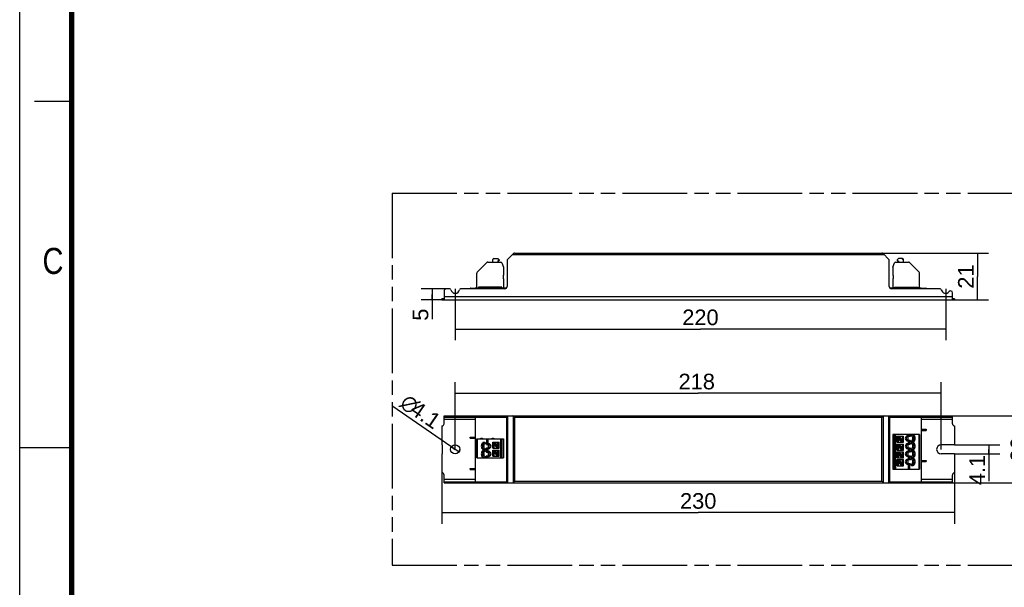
# Model space of a CAD drawing. Header units: millimetres. Extents: x 0 to 210, y 0 to 297.
# Tile 2 of 4: x 0 to 132, y 130 to 206. Entities that reach past the tile are written whole.
import ezdxf
from ezdxf.enums import TextEntityAlignment as Align

# ---------------------------------------------------------------- set-up
doc = ezdxf.new("R2010")
doc.units = ezdxf.units.MM
doc.header["$LTSCALE"] = 19.36
doc.linetypes.add('PHANTOM', pattern=[0.8, 0.45, -0.05, 0.1, -0.05, 0.1, -0.05])
doc.layers.get('0').update_dxf_attribs({"linetype": 'CONTINUOUS'})
doc.layers.add('DEFAULT_3', color=7, linetype='PHANTOM')
doc.layers.add('Z_DIM_2D', color=7, linetype='CONTINUOUS')
doc.styles.add('TEXTSTYLE_2', font='txt', dxfattribs={"width": 0.75})
doc.styles.add('TEXTSTYLE_3', font='helveticaneueltw1g-ltcn.otf')
doc.styles.add('TEXTSTYLE_4', font='gdt', dxfattribs={"width": 0.7})
doc.dimstyles.new('DIMSTYLE_1', dxfattribs={"dimtxt": 2.1, "dimasz": 3.5, "dimexe": 1.5, "dimexo": 0, "dimgap": 0.525, "dimtad": 1, "dimdec": 3, "dimlfac": 3.333333, "dimdsep": 46, "dimtxsty": 'TEXTSTYLE_3', "dimcen": 0.09, "dimclrt": 5, "dimadec": 3, "dimazin": 2, "dimtp": 0.5, "dimtm": 0.5, "dimtfac": 1, "dimtdec": 3, "dimtofl": 0, "dimtmove": 0, "dimatfit": 3, "dimfxl": 0, "dimtolj": 1, "dimarcsym": 0})
doc.dimstyles.new('DIMSTYLE_2', dxfattribs={"dimtxt": 2.1, "dimasz": 3.5, "dimexe": 1.5, "dimexo": 0, "dimgap": 0.525, "dimtad": 1, "dimdec": 3, "dimlfac": 3.333333, "dimdsep": 46, "dimtxsty": 'TEXTSTYLE_3', "dimcen": 0.09, "dimclrt": 5, "dimadec": 3, "dimazin": 2, "dimtp": 0.2, "dimtm": 0.2, "dimtfac": 1, "dimtdec": 3, "dimtofl": 0, "dimtmove": 0, "dimatfit": 3, "dimfxl": 0, "dimtolj": 1, "dimarcsym": 0})
doc.dimstyles.new('DIMSTYLE_3', dxfattribs={"dimtxt": 2.1, "dimasz": 3.5, "dimexe": 1.5, "dimexo": 0, "dimgap": 0.525, "dimtad": 1, "dimdec": 3, "dimlfac": 3.333333, "dimdsep": 46, "dimtxsty": 'TEXTSTYLE_3', "dimcen": 0.09, "dimclrt": 5, "dimadec": 3, "dimazin": 2, "dimtp": 0.1, "dimtm": 0.1, "dimtfac": 1, "dimtdec": 3, "dimtofl": 0, "dimtmove": 0, "dimatfit": 3, "dimfxl": 0, "dimtolj": 1, "dimarcsym": 0})
doc.dimstyles.new('DIMSTYLE_4', dxfattribs={"dimtxt": 2.1, "dimasz": 3.5, "dimexe": 1.5, "dimexo": 0, "dimtad": 1, "dimdec": 3, "dimlfac": 3.333333, "dimdsep": 46, "dimtxsty": 'TEXTSTYLE_3', "dimcen": 0.09, "dimclrt": 5, "dimadec": 3, "dimazin": 2, "dimtp": 0.1, "dimtm": 0.1, "dimtfac": 1, "dimtdec": 3, "dimtmove": 0, "dimatfit": 2, "dimfxl": 0, "dimtolj": 1, "dimarcsym": 0})

# ---------------------------------------------------------------- blocks, each defined once
blk = doc.blocks.new('*D1')
at = {"layer": 'Z_DIM_2D', "color": 2, "linetype": 'Continuous', "transparency": 16777216}
for p, q in [((56.8, 145.1), (56.8, 138.25)), ((125.8, 145.1), (125.8, 138.25)), ((56.8, 139.75), (91.3, 139.75)), ((125.8, 139.75), (91.3, 139.75))]:
    blk.add_line(p, q, dxfattribs=at)
at = {"layer": 'Z_DIM_2D', "color": 5, "linetype": 'Continuous', "transparency": 16777216, "style": 'TEXTSTYLE_3'}
blk.add_text('230', height=2.1, dxfattribs=at).set_placement((91.3, 140.27), align=Align.CENTER)
blk = doc.blocks.new('_NONE')
blk = doc.blocks.new('*D2')
at = {"layer": 'Z_DIM_2D', "color": 2, "linetype": 'Continuous', "transparency": 16777216}
for p, q in [((125.5, 152.75), (137.45, 152.75)), ((135.95, 152.75), (135.95, 148.25)), ((135.95, 143.75), (135.95, 148.25)), ((125.5, 143.75), (137.45, 143.75))]:
    blk.add_line(p, q, dxfattribs=at)
at = {"layer": 'Z_DIM_2D', "color": 5, "linetype": 'Continuous', "transparency": 16777216, "style": 'TEXTSTYLE_3'}
blk.add_text('30', height=2.1, rotation=90, dxfattribs=at).set_placement((135.43, 148.25), align=Align.CENTER)
blk = doc.blocks.new('*D3')
at = {"layer": 'Z_DIM_2D', "color": 2, "linetype": 'Continuous', "transparency": 16777216}
for p, q in [((116.02, 174.63), (130.38, 174.63)), ((128.88, 174.63), (128.88, 171.48)), ((128.88, 168.33), (128.88, 171.48)), ((125.5, 168.33), (130.38, 168.33))]:
    blk.add_line(p, q, dxfattribs=at)
at = {"layer": 'Z_DIM_2D', "color": 5, "linetype": 'Continuous', "transparency": 16777216, "style": 'TEXTSTYLE_3'}
blk.add_text('21', height=2.1, rotation=90, dxfattribs=at).set_placement((128.36, 171.48), align=Align.CENTER)
blk = doc.blocks.new('*D4')
at = {"layer": 'Z_DIM_2D', "color": 2, "linetype": 'Continuous', "transparency": 16777216}
for p, q in [((58.6, 148.25), (58.6, 157.29)), ((124, 148.25), (124, 157.29)), ((58.6, 155.79), (91.3, 155.79)), ((124, 155.79), (91.3, 155.79))]:
    blk.add_line(p, q, dxfattribs=at)
at = {"layer": 'Z_DIM_2D', "color": 5, "linetype": 'Continuous', "transparency": 16777216, "style": 'TEXTSTYLE_3'}
blk.add_text('218', height=2.1, dxfattribs=at).set_placement((91.1, 156.32), align=Align.CENTER)
blk = doc.blocks.new('*D5')
at = {"layer": 'Z_DIM_2D', "color": 2, "linetype": 'Continuous', "transparency": 16777216}
for p, q in [((57.4, 169.83), (54, 169.83)), ((55.5, 169.83), (55.5, 169.08)), ((57.1, 168.33), (54, 168.33)), ((55.5, 168.33), (55.5, 169.08)), ((55.5, 169.08), (55.5, 165.76))]:
    blk.add_line(p, q, dxfattribs=at)
at = {"layer": 'Z_DIM_2D', "color": 5, "linetype": 'Continuous', "transparency": 16777216, "style": 'TEXTSTYLE_3'}
blk.add_text('5', height=2.1, rotation=90, dxfattribs=at).set_placement((54.98, 167.17), align=Align.RIGHT)
blk = doc.blocks.new('*D6')
at = {"layer": 'Z_DIM_2D', "color": 2, "linetype": 'Continuous', "transparency": 16777216}
for p, q in [((58.6, 169.83), (58.6, 162.93)), ((124.6, 169.83), (124.6, 162.93)), ((58.6, 164.43), (91.6, 164.43)), ((124.6, 164.43), (91.6, 164.43))]:
    blk.add_line(p, q, dxfattribs=at)
at = {"layer": 'Z_DIM_2D', "color": 5, "linetype": 'Continuous', "transparency": 16777216, "style": 'TEXTSTYLE_3'}
blk.add_text('220', height=2.1, dxfattribs=at).set_placement((91.6, 164.95), align=Align.CENTER)
blk = doc.blocks.new('*D7')
at = {"layer": 'Z_DIM_2D', "color": 2, "linetype": 'Continuous', "transparency": 16777216}
for p, q in [((58.6, 148.25), (50.19, 154.02)), ((58.09, 148.6), (58.6, 148.25)), ((59.11, 147.9), (58.6, 148.25))]:
    blk.add_line(p, q, dxfattribs=at)
at = {"layer": 'Z_DIM_2D', "color": 5, "linetype": 'Continuous', "transparency": 16777216}
for s, style, p in [('n', 'TEXTSTYLE_4', (52.8, 152.87)), ('4.1', 'TEXTSTYLE_3', (55.7, 150.87))]:
    blk.add_text(s, height=2.1, rotation=-34.491, dxfattribs=dict(at, style=style)).set_placement(p, align=Align.RIGHT)
blk = doc.blocks.new('*D8')
at = {"layer": 'Z_DIM_2D', "color": 2, "linetype": 'Continuous', "transparency": 16777216}
for p, q in [((125.8, 148.86), (131.9, 148.86)), ((130.4, 148.86), (130.4, 148.25)), ((125.8, 147.63), (131.9, 147.63)), ((130.4, 147.63), (130.4, 148.25)), ((130.4, 148.25), (130.4, 143.99))]:
    blk.add_line(p, q, dxfattribs=at)
at = {"layer": 'Z_DIM_2D', "color": 5, "linetype": 'Continuous', "transparency": 16777216, "style": 'TEXTSTYLE_3'}
blk.add_text('4.1', height=2.1, rotation=90, dxfattribs=at).set_placement((129.88, 147.51), align=Align.RIGHT)

msp = doc.modelspace()

# ---------------------------------------------------------------- linework, layer by layer
at = {"color": 2, "linetype": 'Continuous'}
for p, q in [((0, 0), (0, 297)), ((7, 195), (2, 195)), ((0, 148.5), (7, 148.5))]:
    msp.add_line(p, q, dxfattribs=at)
at = {"color": 7, "linetype": 'Continuous'}
for p, q in [((63.66812, 173.4155), (63.66812, 173.7755)), ((63.78812, 173.8955), (64.32812, 173.8955)), ((64.46569, 173.7155), (64.29599, 173.8955)), ((64.50812, 173.7155), (64.32812, 173.8955)), ((64.35812, 173.5955), (64.35812, 173.4155)), ((64.44812, 173.5955), (64.35812, 173.5955)), ((64.50812, 173.7155), (64.46569, 173.7155)), ((64.50812, 173.7155), (64.50812, 173.6555)), ((65.58812, 173.64351), (65.58812, 170.1305)), ((65.64963, 173.792), (66.42661, 174.56899)), ((66.5751, 174.6305), (116.02113, 174.6305)), ((116.16963, 174.56899), (116.94661, 173.792)), ((117.00812, 170.1305), (117.00812, 173.64351)), ((118.08812, 173.7155), (118.26812, 173.8955)), ((118.08812, 173.7155), (118.08812, 173.6555)), ((118.14812, 173.5955), (118.23812, 173.5955)), ((118.23812, 173.5955), (118.23812, 173.4155)), ((118.80812, 173.8955), (118.26812, 173.8955)), ((118.68599, 173.8955), (118.85569, 173.7155)), ((118.92812, 173.7155), (118.85569, 173.7155)), ((118.92812, 173.4155), (118.92812, 173.7755)), ((61.55205, 172.04943), (62.87418, 173.37156)), ((62.98025, 173.4155), (64.75195, 173.4155)), ((64.8929, 173.3168), (65.10812, 172.7255)), ((65.10812, 172.7255), (65.10812, 171.6755)), ((117.48812, 172.7255), (117.70333, 173.3168)), ((117.48812, 172.7255), (117.48812, 171.6755)), ((117.84429, 173.4155), (119.61599, 173.4155)), ((119.72205, 173.37156), (121.04418, 172.04943)), ((61.50812, 170.0255), (61.50812, 171.94336)), ((65.06312, 171.6305), (65.06312, 171.2405)), ((65.10812, 171.1955), (65.10812, 170.0255)), ((117.48812, 171.1955), (117.48812, 170.0255)), ((117.53312, 171.6305), (117.53312, 171.2405)), ((121.08812, 170.0255), (121.08812, 171.94336)), ((57.86327, 169.8305), (57.39812, 169.8305)), ((65.28812, 169.8305), (59.33296, 169.8305)), ((60.62312, 169.8605), (60.62312, 169.8305)), ((60.68312, 169.9205), (61.29812, 169.9205)), ((61.29812, 169.9655), (61.29812, 169.8305)), ((61.29812, 169.9655), (65.53867, 169.9655)), ((61.74812, 170.0555), (61.74812, 169.9655)), ((64.86812, 170.0555), (61.74812, 170.0555)), ((61.86812, 170.0555), (61.86812, 170.0255)), ((61.86812, 170.0255), (62.46812, 170.0255)), ((61.9607, 169.98508), (61.95725, 169.9655)), ((62.37899, 169.9655), (62.37553, 169.98508)), ((62.46812, 170.0555), (62.46812, 170.0255)), ((62.79062, 170.0555), (62.79062, 169.9955)), ((62.79062, 169.9955), (63.04562, 169.9955)), ((62.85812, 169.9655), (62.85812, 169.9955)), ((62.97812, 169.9655), (62.97812, 169.9955)), ((63.04562, 170.0555), (63.04562, 169.9955)), ((63.36812, 170.0555), (63.36812, 170.0255)), ((63.36812, 170.0255), (63.96812, 170.0255)), ((63.4607, 169.98508), (63.45725, 169.9655)), ((63.87899, 169.9655), (63.87553, 169.98508)), ((63.96812, 170.0555), (63.96812, 170.0255)), ((64.29062, 170.0555), (64.29062, 169.9955)), ((64.29062, 169.9955), (64.54562, 169.9955)), ((64.35812, 169.9655), (64.35812, 169.9955)), ((64.47812, 169.9655), (64.47812, 169.9955)), ((64.54562, 170.0555), (64.54562, 169.9955)), ((64.86812, 169.9655), (64.86812, 170.0555)), ((117.05757, 169.9655), (121.29812, 169.9655)), ((123.86327, 169.8305), (117.30812, 169.8305)), ((117.72812, 170.0555), (120.84812, 170.0555)), ((117.72812, 169.9655), (117.72812, 170.0555)), ((118.11812, 169.9655), (118.11812, 170.0555)), ((118.23812, 169.9655), (118.23812, 170.0555)), ((119.61812, 170.0555), (119.61812, 169.9655)), ((119.73812, 170.0555), (119.73812, 169.9655)), ((120.84812, 170.0555), (120.84812, 169.9655)), ((121.29812, 169.9655), (121.29812, 169.8305)), ((121.29812, 169.9205), (121.91312, 169.9205)), ((121.97312, 169.8305), (121.97312, 169.8605)), ((56.79812, 168.3305), (56.79812, 168.4805)), ((57.09812, 168.4805), (56.79812, 168.4805)), ((56.79812, 168.3305), (125.79812, 168.3305)), ((57.09812, 169.5305), (57.09812, 168.3305)), ((125.49812, 168.3305), (125.49812, 169.3109)), ((125.79812, 168.4805), (125.49812, 168.4805)), ((125.79812, 168.4805), (125.79812, 168.3305)), ((57.09812, 151.69714), (57.09812, 152.74714)), ((57.09812, 152.74714), (125.49812, 152.74714)), ((57.09812, 152.59714), (65.53867, 152.59714)), ((61.29812, 152.59714), (61.29812, 143.89714)), ((65.53867, 143.89714), (65.53867, 152.59714)), ((65.58812, 143.74714), (65.58812, 152.74714)), ((66.5751, 152.53714), (66.42661, 152.68563)), ((66.46858, 152.64366), (66.44659, 152.66581)), ((66.54605, 152.56598), (66.51861, 152.59363)), ((116.16963, 152.68563), (116.02113, 152.53714)), ((117.00812, 152.74714), (117.00812, 143.74714)), ((117.05757, 152.59714), (125.49812, 152.59714)), ((117.05757, 152.59714), (117.05757, 143.89714)), ((121.29812, 152.59714), (121.29812, 143.89714)), ((125.06844, 152.59714), (125.06844, 152.74714)), ((125.49812, 151.69714), (125.49812, 152.74714)), ((56.79812, 151.39714), (56.79812, 148.86214)), ((125.79812, 151.39714), (125.79812, 148.86214)), ((60.62312, 149.74714), (60.62312, 149.89714)), ((60.62312, 149.89714), (61.29812, 149.89714)), ((60.62312, 149.74714), (61.29812, 149.74714)), ((121.08812, 150.25714), (117.48812, 150.25714)), ((117.48812, 150.25714), (117.48812, 145.60714)), ((118.08812, 150.01714), (118.92812, 150.01714)), ((118.08812, 149.20714), (118.08812, 150.01714)), ((118.85569, 149.20714), (118.08812, 149.97471)), ((118.08812, 149.97471), (118.26812, 149.62501)), ((118.92812, 149.21957), (118.13054, 150.01714)), ((118.80812, 149.50927), (118.30025, 150.01714)), ((118.92812, 149.20714), (118.92812, 150.01714)), ((119.51312, 150.07714), (119.61599, 150.07714)), ((119.78081, 149.97214), (119.51312, 149.97214)), ((119.55172, 149.49214), (119.55172, 149.97214)), ((119.72205, 150.05517), (119.82326, 150.00457)), ((121.08812, 150.25714), (121.08812, 145.60714)), ((121.29812, 150.94714), (121.97312, 150.94714)), ((121.29812, 150.79714), (121.97312, 150.79714)), ((121.97312, 150.94714), (121.97312, 150.79714)), ((56.79812, 148.86214), (56.82812, 148.86214)), ((56.88812, 147.69214), (56.88812, 148.80214)), ((61.50812, 147.10714), (61.50812, 149.65714)), ((61.50812, 149.65714), (65.10812, 149.65714)), ((62.87418, 149.00517), (62.77298, 148.95457)), ((62.77298, 148.40971), (62.87418, 148.35911)), ((62.81542, 148.92214), (63.08312, 148.92214)), ((62.81542, 148.44214), (63.08312, 148.44214)), ((62.98025, 149.02714), (63.08312, 149.02714)), ((63.04451, 148.92214), (63.04451, 148.44214)), ((63.66812, 148.39714), (63.66812, 149.20714)), ((63.66812, 149.20714), (64.50812, 149.20714)), ((64.46569, 148.39714), (63.66812, 149.19471)), ((63.66812, 148.39714), (64.50812, 148.39714)), ((63.74054, 149.20714), (64.50812, 148.43957)), ((63.78812, 148.90501), (64.29599, 148.39714)), ((64.32812, 148.78927), (63.91025, 149.20714)), ((64.32812, 148.78927), (64.32812, 149.20714)), ((64.50812, 148.43957), (64.32812, 148.78927)), ((64.50812, 148.39714), (64.50812, 149.20714)), ((65.10812, 149.65714), (65.10812, 147.10714)), ((118.08812, 149.20714), (118.92812, 149.20714)), ((118.08812, 148.96714), (118.92812, 148.96714)), ((118.08812, 148.15714), (118.08812, 148.96714)), ((118.85569, 148.15714), (118.08812, 148.92471)), ((118.08812, 148.92471), (118.26812, 148.57501)), ((118.92812, 148.16957), (118.13054, 148.96714)), ((118.26812, 149.62501), (118.68599, 149.20714)), ((118.26812, 149.20714), (118.26812, 149.62501)), ((118.26812, 148.57501), (118.68599, 148.15714)), ((118.26812, 148.15714), (118.26812, 148.57501)), ((118.80812, 148.45927), (118.30025, 148.96714)), ((118.92812, 148.15714), (118.92812, 148.96714)), ((119.51311, 148.44214), (119.78081, 148.44214)), ((119.51312, 149.49214), (119.78081, 149.49214)), ((119.61599, 149.38714), (119.51312, 149.38714)), ((119.78081, 148.92214), (119.51312, 148.92214)), ((119.61599, 149.02714), (119.51313, 149.02714)), ((119.55172, 148.44214), (119.55172, 148.92214)), ((119.82326, 149.45971), (119.72205, 149.40911)), ((119.82326, 148.95457), (119.72205, 149.00517)), ((119.72205, 148.35911), (119.82326, 148.40971)), ((125.79812, 148.86214), (123.99812, 148.86214)), ((56.79812, 147.63214), (56.79812, 145.09714)), ((56.79812, 147.63214), (56.82812, 147.63214)), ((61.50812, 147.10714), (65.10812, 147.10714)), ((62.87418, 147.95517), (62.77298, 147.90457)), ((62.77298, 147.35971), (62.87418, 147.30911)), ((62.81542, 147.87214), (63.08312, 147.87214)), ((62.81542, 147.39214), (63.08312, 147.39214)), ((62.98025, 148.33714), (63.08312, 148.33714)), ((62.98025, 147.97714), (63.08312, 147.97714)), ((62.98025, 147.28714), (63.08312, 147.28714)), ((63.04451, 147.87214), (63.04451, 147.39214)), ((63.66812, 147.34714), (63.66812, 148.15714)), ((63.66812, 148.15714), (64.50812, 148.15714)), ((64.46569, 147.34714), (63.66812, 148.14471)), ((63.66812, 147.34714), (64.50812, 147.34714)), ((63.74054, 148.15714), (64.50812, 147.38957)), ((63.78812, 147.85501), (64.29599, 147.34714)), ((64.32812, 147.73927), (63.91025, 148.15714)), ((64.32812, 147.73927), (64.32812, 148.15714)), ((64.50812, 147.38957), (64.32812, 147.73927)), ((64.50812, 147.34714), (64.50812, 148.15714)), ((118.08812, 148.15714), (118.92812, 148.15714)), ((118.08812, 147.91714), (118.92812, 147.91714)), ((118.08812, 147.10714), (118.08812, 147.91714)), ((118.85569, 147.10714), (118.08812, 147.87471)), ((118.08812, 147.87471), (118.26812, 147.52501)), ((118.08812, 147.10714), (118.92812, 147.10714)), ((118.92812, 147.11957), (118.13054, 147.91714)), ((118.26812, 147.52501), (118.68599, 147.10714)), ((118.26812, 147.10714), (118.26812, 147.52501)), ((118.80812, 147.40927), (118.30025, 147.91714)), ((118.92812, 147.10714), (118.92812, 147.91714)), ((119.5131, 148.33714), (119.61599, 148.33714)), ((119.51312, 147.97714), (119.61599, 147.97714)), ((119.78081, 147.87214), (119.51312, 147.87214)), ((119.51312, 147.39214), (119.78081, 147.39214)), ((119.61599, 147.28714), (119.51312, 147.28714)), ((119.55172, 147.39214), (119.55172, 147.87214)), ((119.72205, 147.95517), (119.82326, 147.90457)), ((119.82326, 147.35971), (119.72205, 147.30911)), ((125.79812, 147.63214), (123.99812, 147.63214)), ((125.79812, 147.63214), (125.79812, 145.09714)), ((118.08812, 146.86714), (118.92812, 146.86714)), ((118.08812, 146.05714), (118.08812, 146.86714)), ((118.85569, 146.05714), (118.08812, 146.82471)), ((118.08812, 146.82471), (118.26812, 146.47501)), ((118.08812, 146.05714), (118.92812, 146.05714)), ((118.92812, 146.06957), (118.13054, 146.86714)), ((118.26812, 146.47501), (118.68599, 146.05714)), ((118.26812, 146.05714), (118.26812, 146.47501)), ((118.80812, 146.35927), (118.30025, 146.86714)), ((118.92812, 146.05714), (118.92812, 146.86714)), ((119.51312, 146.92714), (119.61599, 146.92714)), ((119.78081, 146.82214), (119.51312, 146.82214)), ((119.51312, 146.34214), (119.78081, 146.34214)), ((119.61599, 146.23714), (119.51312, 146.23714)), ((119.55172, 146.34214), (119.55172, 146.82214)), ((119.72205, 146.90517), (119.82326, 146.85457)), ((119.82326, 146.30971), (119.72205, 146.25911)), ((121.29812, 146.74714), (121.97312, 146.74714)), ((121.29812, 146.59714), (121.97312, 146.59714)), ((121.97312, 146.74714), (121.97312, 146.59714)), ((57.09812, 143.74714), (57.09812, 144.79714)), ((60.62312, 145.54714), (60.62312, 145.69714)), ((60.62312, 145.69714), (61.29812, 145.69714)), ((60.62312, 145.54714), (61.29812, 145.54714)), ((117.48812, 145.60714), (121.08812, 145.60714)), ((125.49812, 143.74714), (125.49812, 144.79714)), ((57.09812, 143.89714), (65.53867, 143.89714)), ((57.09812, 143.74714), (125.49812, 143.74714)), ((66.5751, 143.95714), (66.42661, 143.80865)), ((66.46858, 143.85062), (66.44644, 143.82862)), ((66.54626, 143.92809), (66.51861, 143.90065)), ((116.02113, 143.95714), (116.16963, 143.80865)), ((116.05019, 143.9283), (116.07762, 143.90065)), ((116.12765, 143.85062), (116.14965, 143.82847)), ((117.05757, 143.89714), (125.49812, 143.89714)), ((125.06844, 143.74714), (125.06844, 143.89714))]:
    msp.add_line(p, q, dxfattribs=at)
at = {"color": 9, "linetype": 'Continuous'}
for p, q in [((116.31812, 174.4205), (66.27812, 174.4205)), ((57.09812, 168.8105), (125.49812, 168.8105)), ((57.39812, 152.74714), (57.39812, 152.59714)), ((57.86327, 152.59714), (57.86327, 152.74714)), ((58.01024, 152.59714), (58.01024, 152.74714)), ((59.186, 152.74714), (59.186, 152.59714)), ((59.33296, 152.74714), (59.33296, 152.59714)), ((65.28812, 152.59714), (65.28812, 152.74714)), ((65.64963, 152.74714), (65.64963, 143.74714)), ((66.42661, 143.80865), (66.42661, 152.68563)), ((66.5751, 152.53714), (66.5751, 143.95714)), ((116.02113, 152.53714), (66.5751, 152.53714)), ((116.02113, 143.95714), (116.02113, 152.53714)), ((116.16963, 152.68563), (116.16963, 143.80865)), ((116.94661, 143.74714), (116.94661, 152.74714)), ((117.30812, 152.74714), (117.30812, 152.59714)), ((123.86327, 152.59714), (123.86327, 152.74714)), ((124.01024, 152.59714), (124.01024, 152.74714)), ((61.29812, 152.26714), (57.09812, 152.26714)), ((125.49812, 152.26714), (121.29812, 152.26714)), ((60.68312, 149.89714), (60.68312, 149.74714)), ((117.70333, 145.60714), (117.70333, 150.25714)), ((117.84429, 150.25714), (117.84429, 145.60714)), ((118.80812, 149.50927), (118.80812, 150.01714)), ((119.51312, 150.07714), (119.51312, 149.97214)), ((119.61599, 150.07714), (119.61599, 150.25714)), ((119.72205, 150.25714), (119.72205, 150.05517)), ((121.04418, 145.60714), (121.04418, 150.25714)), ((121.91312, 150.79714), (121.91312, 150.94714)), ((61.55205, 149.65714), (61.55205, 147.10714)), ((62.87418, 149.00517), (62.87418, 149.65714)), ((62.98025, 149.65714), (62.98025, 149.02714)), ((63.08312, 148.92214), (63.08312, 149.02714)), ((63.08312, 148.33714), (63.08312, 148.44214)), ((63.78812, 148.90501), (63.78812, 148.39714)), ((64.75195, 147.10714), (64.75195, 149.65714)), ((64.8929, 149.65714), (64.8929, 147.10714)), ((118.80812, 148.45927), (118.80812, 148.96714)), ((119.51311, 148.44214), (119.51311, 148.33714)), ((119.51312, 149.49214), (119.51312, 149.38714)), ((119.51312, 149.02714), (119.51312, 148.92214)), ((119.61599, 149.02714), (119.61599, 149.38714)), ((119.72205, 149.40911), (119.72205, 149.00517)), ((62.87418, 147.95517), (62.87418, 148.35911)), ((62.87418, 147.10714), (62.87418, 147.30911)), ((62.98025, 148.33714), (62.98025, 147.97714)), ((62.98025, 147.28714), (62.98025, 147.10714)), ((63.08312, 147.87214), (63.08312, 147.97714)), ((63.08312, 147.28714), (63.08312, 147.39214)), ((63.78812, 147.85501), (63.78812, 147.34714)), ((118.80812, 147.40927), (118.80812, 147.91714)), ((119.51312, 147.97714), (119.51312, 147.87214)), ((119.51312, 147.39214), (119.51312, 147.28714)), ((119.61599, 147.97714), (119.61599, 148.33714)), ((119.61599, 146.92714), (119.61599, 147.28714)), ((119.72205, 148.35911), (119.72205, 147.95517)), ((119.72205, 147.30911), (119.72205, 146.90517)), ((118.80812, 146.35927), (118.80812, 146.86714)), ((119.51312, 146.92714), (119.51312, 146.82214)), ((119.51312, 146.34214), (119.51312, 146.23714)), ((119.61599, 145.60714), (119.61599, 146.23714)), ((119.72205, 146.25911), (119.72205, 145.60714)), ((121.91312, 146.59714), (121.91312, 146.74714)), ((60.68312, 145.69714), (60.68312, 145.54714)), ((57.09812, 144.22714), (61.29812, 144.22714)), ((57.39812, 143.89714), (57.39812, 143.74714)), ((57.86327, 143.74714), (57.86327, 143.89714)), ((58.01024, 143.74714), (58.01024, 143.89714)), ((59.186, 143.89714), (59.186, 143.74714)), ((59.33296, 143.89714), (59.33296, 143.74714)), ((65.28812, 143.74714), (65.28812, 143.89714)), ((66.5751, 143.95714), (116.02113, 143.95714)), ((117.30812, 143.89714), (117.30812, 143.74714)), ((121.29812, 144.22714), (125.49812, 144.22714)), ((123.86327, 143.74714), (123.86327, 143.89714)), ((124.01024, 143.74714), (124.01024, 143.89714))]:
    msp.add_line(p, q, dxfattribs=at)
at = {"color": 7, "linetype": 'Continuous', "const_width": 0.7}
msp.add_lwpolyline([(7, 7), (7, 290)], dxfattribs=at)
at = {"color": 7, "linetype": 'Continuous'}
msp.add_circle((58.59812, 148.24714), 0.615, dxfattribs=at)
for centre, radius, start, end in [((63.78812, 173.7755), 0.12, 90, 180), ((64.44812, 173.6555), 0.06, 270, 360), ((65.79812, 173.64351), 0.21, 135, 180), ((66.5751, 174.4205), 0.21, 90, 135), ((116.02113, 174.4205), 0.21, 45, 90), ((116.79812, 173.64351), 0.21, 0, 45), ((118.14812, 173.6555), 0.06, 180, 270), ((118.80812, 173.7755), 0.12, 0, 90), ((62.98025, 173.2655), 0.15, 90, 135), ((64.75195, 173.2655), 0.15, 20, 90), ((117.84429, 173.2655), 0.15, 90, 160), ((119.61599, 173.2655), 0.15, 45, 90), ((61.65812, 171.94336), 0.15, 135, 180), ((65.10812, 171.6305), 0.045, 90, 180), ((65.10812, 171.2405), 0.045, 180, 270), ((117.48812, 171.6305), 0.045, 0, 90), ((117.48812, 171.2405), 0.045, 270, 360), ((120.93812, 171.94336), 0.15, 0, 45), ((57.39812, 169.5305), 0.3, 90, 180), ((57.86327, 169.6805), 0.15, 11.5369589, 90), ((58.59812, 169.8305), 0.6, 191.4097415, 348.4630409), ((59.33296, 169.6805), 0.15, 90, 168.4630411), ((60.68312, 169.8605), 0.06, 90, 180), ((61.56812, 170.0255), 0.06, 180, 270), ((61.90161, 169.9955), 0.06, 350.0000001, 30), ((62.43462, 169.9955), 0.06, 150, 190), ((63.40161, 169.9955), 0.06, 350.0000001, 30), ((63.93462, 169.9955), 0.06, 150, 190), ((65.04812, 170.0255), 0.06, 270, 0.0000003), ((65.28812, 170.1305), 0.3, 270, 360), ((117.30812, 170.1305), 0.3, 180, 270), ((117.54812, 170.0255), 0.06, 180, 270), ((121.02812, 170.0255), 0.06, 270, 360), ((121.91312, 169.8605), 0.06, 0, 90), ((123.86327, 169.6805), 0.15, 11.5369589, 90), ((124.59812, 169.8305), 0.6, 191.4097415, 321.615914), ((125.25812, 169.3109), 0.24, 0, 142.21684), ((56.79812, 151.69714), 0.3, 270, 360), ((125.79812, 151.69714), 0.3, 180, 270), ((62.16812, 149.43214), 0.3, 48.5903779, 131.4096221), ((63.66812, 149.43214), 0.3, 48.5903779, 131.4096221), ((119.51312, 149.73214), 0.345, 90.000393, 269.9996999), ((119.51312, 149.73214), 0.24, 90, 269.9998197), ((123.08063, 145.6975), 5.40012, 127.0997016, 127.6664498), ((119.79483, 149.91438), 0.27065, 60.4881556, 61.5487428), ((119.78997, 149.90599), 0.28035, 56.4738187, 60.4692665), ((120.02618, 149.93874), 0.24391, 107.1498862, 110.8129431), ((119.77759, 149.8876), 0.30252, 50.3089685, 56.4427266), ((120.14617, 149.93683), 0.30882, 116.9621848, 121.7054478), ((56.82812, 148.80214), 0.06, 0, 90), ((62.45007, 148.88684), 0.30881, 58.294509, 63.0395529), ((62.81866, 148.83757), 0.30256, 123.5661389, 129.6988483), ((62.57006, 148.88874), 0.24391, 69.1879184, 72.8501366), ((62.80624, 148.85603), 0.2803, 119.4909765, 123.5355289), ((62.80137, 148.86445), 0.27058, 118.4524908, 119.4715185), ((59.51558, 144.64747), 5.40016, 52.3335397, 52.9002803), ((59.51558, 152.71681), 5.40016, 307.0997152, 307.6664596), ((63.08312, 148.68214), 0.345, 270, 90), ((63.08312, 148.68214), 0.24, 270, 90), ((119.51312, 148.68214), 0.345, 89.9972031, 269.9977144), ((119.51312, 148.68214), 0.24, 90, 269.9994648), ((123.08067, 153.76677), 5.40014, 232.3331485, 232.8998855), ((123.08062, 144.64751), 5.40011, 127.0996618, 127.6664099), ((123.08067, 152.71676), 5.40013, 232.3331376, 232.8998738), ((119.79483, 148.86438), 0.27065, 60.4881578, 61.5487425), ((119.79487, 149.54983), 0.27058, 298.4524906, 299.4715194), ((119.79, 149.55825), 0.2803, 299.4909774, 303.5355287), ((119.78997, 148.85599), 0.28035, 56.4738182, 60.4692686), ((120.02618, 148.88874), 0.24391, 107.1498863, 110.8129432), ((120.02618, 149.52553), 0.24391, 249.1879185, 252.8501395), ((119.77759, 148.8376), 0.30252, 50.3089681, 56.4427261), ((119.77757, 149.57671), 0.30256, 303.5661387, 309.6988481), ((120.14617, 149.52744), 0.30881, 238.2945091, 243.0395531), ((120.14617, 148.88683), 0.30882, 116.9621851, 121.7054478), ((123.99812, 148.24714), 0.615, 90, 270), ((56.82812, 147.69214), 0.06, 270, 360), ((62.45007, 147.83684), 0.30881, 58.294509, 63.0395529), ((62.45007, 148.47745), 0.30882, 296.9621844, 301.7054477), ((62.45007, 147.42745), 0.30882, 296.9621844, 301.7054477), ((62.81866, 147.78757), 0.30256, 123.5661389, 129.6988483), ((62.81864, 148.52668), 0.30252, 230.3089691, 236.4427274), ((62.81864, 147.47668), 0.30252, 230.3089691, 236.4427274), ((62.57006, 148.47554), 0.24391, 287.149869, 290.8129431), ((62.57006, 147.83874), 0.24391, 69.1879184, 72.8501366), ((62.57006, 147.42554), 0.24391, 287.149869, 290.8129431), ((62.80624, 147.80603), 0.2803, 119.4909765, 123.5355289), ((62.80626, 148.50829), 0.28035, 236.4738195, 240.4692635), ((62.80626, 147.45829), 0.28035, 236.4738195, 240.4692635), ((62.8014, 148.4999), 0.27065, 240.4881526, 241.5487433), ((62.8014, 147.4499), 0.27065, 240.4881526, 241.5487433), ((62.80137, 147.81445), 0.27058, 118.4524908, 119.4715185), ((59.51558, 143.59747), 5.40016, 52.3335397, 52.9002803), ((59.51558, 151.66681), 5.40016, 307.0997152, 307.6664596), ((63.08312, 147.63214), 0.345, 270, 90), ((63.08312, 147.63214), 0.24, 270, 90), ((119.51312, 147.63214), 0.345, 90.0004429, 269.9997668), ((119.51312, 147.63214), 0.24, 90, 269.9998222), ((123.08063, 143.5975), 5.40012, 127.0997016, 127.6664498), ((123.08067, 151.66677), 5.40014, 232.3331485, 232.8998855), ((119.79483, 147.81438), 0.27065, 60.4881556, 61.5487428), ((119.79487, 148.49983), 0.27058, 298.45249, 299.4715191), ((119.79487, 147.44983), 0.27058, 298.4524906, 299.4715194), ((119.79, 148.50825), 0.2803, 299.4909771, 303.5355288), ((119.79, 147.45825), 0.2803, 299.4909774, 303.5355287), ((119.78997, 147.80599), 0.28035, 56.4738187, 60.4692665), ((120.02618, 147.83874), 0.24391, 107.1498862, 110.8129431), ((120.02618, 148.47553), 0.24391, 249.1879188, 252.8501439), ((120.02618, 147.42553), 0.24391, 249.1879185, 252.8501395), ((119.77759, 147.7876), 0.30252, 50.3089685, 56.4427266), ((119.77757, 148.52671), 0.30256, 303.5661388, 309.6988481), ((119.77757, 147.47671), 0.30256, 303.5661387, 309.6988481), ((120.14617, 148.47744), 0.30881, 238.2945093, 243.0395537), ((120.14617, 147.83683), 0.30882, 116.9621848, 121.7054478), ((120.14617, 147.42744), 0.30881, 238.2945091, 243.0395531), ((120.14617, 146.78683), 0.30882, 116.9621848, 121.7054478), ((119.51312, 146.58214), 0.345, 90.0004331, 269.9997387), ((119.51312, 146.58214), 0.24, 90, 269.9998205), ((123.08063, 142.5475), 5.40012, 127.0997016, 127.6664498), ((123.08067, 150.61677), 5.40014, 232.3331485, 232.8998855), ((119.79483, 146.76438), 0.27065, 60.4881556, 61.5487428), ((119.79487, 146.39983), 0.27058, 298.4524906, 299.4715194), ((119.79, 146.40825), 0.2803, 299.4909774, 303.5355287), ((119.78997, 146.75599), 0.28035, 56.4738187, 60.4692665), ((120.02618, 146.78874), 0.24391, 107.1498862, 110.8129431), ((120.02618, 146.37553), 0.24391, 249.1879185, 252.8501395), ((119.77759, 146.7376), 0.30252, 50.3089685, 56.4427267), ((119.77757, 146.42671), 0.30256, 303.5661387, 309.6988481), ((120.14617, 146.37744), 0.30881, 238.2945091, 243.0395531), ((56.79812, 144.79714), 0.3, 0, 90), ((125.79812, 144.79714), 0.3, 90, 180)]:
    msp.add_arc(centre, radius, start, end, dxfattribs=at)
for centre, major_axis, ratio, start_param, end_param in [((66.27812, 152.53714), (0, 0.21), 1, -0.785398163, 0), ((116.31812, 152.53714), (0.21, 0), 1, 1.570796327, 2.35619449), ((62.98025, 148.95214), (0.15, 0), 0.5, 1.570796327, 2.356194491), ((63.78812, 149.01814), (-0.10419, 0.16032), 0.37136567, 0.519157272, 2.089953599), ((118.80812, 149.39613), (-0.10419, 0.16032), 0.37136567, -2.622435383, -1.051639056), ((118.80812, 148.34613), (-0.10419, 0.16032), 0.37136567, -2.622435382, -1.051639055), ((62.98025, 148.41214), (0.15, 0), 0.5, -2.35619449, -1.570796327), ((62.98025, 147.90214), (0.15, 0), 0.5, 1.570796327, 2.356194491), ((62.98025, 147.36214), (0.15, 0), 0.5, -2.356194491, -1.570796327), ((63.78812, 147.96814), (-0.10419, 0.16032), 0.37136567, 0.519157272, 2.089953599), ((118.80812, 147.29613), (-0.10419, 0.16032), 0.37136567, -2.622435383, -1.051639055), ((118.80812, 146.24613), (-0.10419, 0.16032), 0.37136567, -2.622435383, -1.051639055), ((66.27812, 143.95714), (0, 0.21), 1, -3.141592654, -2.35619449), ((116.31812, 143.95714), (0.21, 0), 1, -2.35619449, -1.570796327)]:
    msp.add_ellipse(centre, major_axis=major_axis, ratio=ratio, start_param=start_param, end_param=end_param, dxfattribs=at)
for points, knots in [([(119.61599, 150.07714), (119.62595, 150.07714), (119.66212, 150.07531), (119.69853, 150.06694), (119.72205, 150.05517)], [0, 0, 0, 0, 0.274778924, 1, 1, 1, 1]), ([(119.98387, 150.19956), (119.96707, 150.18919), (119.89892, 150.13784), (119.84985, 150.0641), (119.82326, 150.00457)], [0, 0, 0, 0, 0.232416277, 1, 1, 1, 1]), ([(119.9708, 150.12039), (120.02234, 150.07767), (120.1035, 149.95205), (120.12812, 149.80803), (120.12812, 149.73214)], [0, 0, 0, 0, 0.468691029, 1, 1, 1, 1]), ([(120.12812, 149.73214), (120.12812, 149.65626), (120.1035, 149.51225), (120.02237, 149.38664), (119.97083, 149.34392)], [0, 0, 0, 0, 0.531301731, 1, 1, 1, 1]), ([(120.48874, 149.73214), (120.48874, 149.81164), (120.46953, 149.93006), (120.40435, 150.06747), (120.34056, 150.15029), (120.26392, 150.20997), (120.17812, 150.24233), (120.08869, 150.2442), (120.03238, 150.22541), (120.00615, 150.21208)], [0, 0, 0, 0, 0.2935505, 0.431090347, 0.558658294, 0.675977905, 0.785303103, 0.891350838, 1, 1, 1, 1]), ([(120.00616, 149.25219), (120.03239, 149.23886), (120.0887, 149.22008), (120.17813, 149.22195), (120.26393, 149.25431), (120.34057, 149.314), (120.40435, 149.39682), (120.46953, 149.53422), (120.48874, 149.65264), (120.48874, 149.73214)], [0, 0, 0, 0, 0.10864918, 0.214697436, 0.324023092, 0.441342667, 0.568910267, 0.706449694, 1, 1, 1, 1]), ([(120.34025, 149.73214), (120.34025, 149.79011), (120.32509, 149.9026), (120.2585, 150.0499), (120.15479, 150.15476), (120.06422, 150.18214), (120.02205, 150.18214)], [0, 0, 0, 0, 0.287970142, 0.55534419, 0.790533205, 1, 1, 1, 1]), ([(120.02205, 149.28214), (120.06422, 149.28214), (120.15479, 149.30952), (120.2585, 149.41438), (120.32509, 149.56168), (120.34025, 149.67417), (120.34025, 149.73214)], [0, 0, 0, 0, 0.209466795, 0.44465581, 0.712029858, 1, 1, 1, 1]), ([(62.59008, 149.16209), (62.56384, 149.17542), (62.50754, 149.1942), (62.4181, 149.19233), (62.33231, 149.15997), (62.25567, 149.10028), (62.19189, 149.01746), (62.12671, 148.88006), (62.10749, 148.76164), (62.10749, 148.68214)], [0, 0, 0, 0, 0.10864918, 0.214697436, 0.324023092, 0.441342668, 0.568910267, 0.706449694, 1, 1, 1, 1]), ([(62.10749, 148.68214), (62.10749, 148.60264), (62.12671, 148.48422), (62.19189, 148.34681), (62.25567, 148.26399), (62.33231, 148.2043), (62.41811, 148.17195), (62.50755, 148.17008), (62.56385, 148.18887), (62.59009, 148.2022)], [0, 0, 0, 0, 0.2935505, 0.431090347, 0.558658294, 0.675977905, 0.785303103, 0.891350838, 1, 1, 1, 1]), ([(62.57418, 149.13214), (62.53202, 149.13214), (62.44145, 149.10476), (62.33774, 148.9999), (62.27114, 148.8526), (62.25599, 148.74011), (62.25599, 148.68214)], [0, 0, 0, 0, 0.209466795, 0.44465581, 0.712029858, 1, 1, 1, 1]), ([(62.25599, 148.68214), (62.25599, 148.62417), (62.27114, 148.51168), (62.33774, 148.36438), (62.44145, 148.25952), (62.53202, 148.23214), (62.57418, 148.23214)], [0, 0, 0, 0, 0.287970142, 0.55534419, 0.790533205, 1, 1, 1, 1]), ([(62.46812, 148.68214), (62.46812, 148.75802), (62.49273, 148.90203), (62.57387, 149.02764), (62.62541, 149.07036)], [0, 0, 0, 0, 0.531301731, 1, 1, 1, 1]), ([(62.62544, 148.29389), (62.57389, 148.33661), (62.49274, 148.46222), (62.46812, 148.60625), (62.46812, 148.68214)], [0, 0, 0, 0, 0.468691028, 1, 1, 1, 1]), ([(62.77298, 148.95457), (62.76362, 148.97551), (62.72458, 149.05072), (62.66507, 149.11703), (62.61237, 149.14956)], [0, 0, 0, 0, 0.270277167, 1, 1, 1, 1]), ([(62.61237, 148.21472), (62.62917, 148.22509), (62.69732, 148.27643), (62.74638, 148.35018), (62.77298, 148.40971)], [0, 0, 0, 0, 0.23241628, 1, 1, 1, 1]), ([(119.61599, 149.38714), (119.62595, 149.38714), (119.66212, 149.38897), (119.69853, 149.39734), (119.72205, 149.40911)], [0, 0, 0, 0, 0.274805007, 1, 1, 1, 1]), ([(119.61599, 149.02714), (119.62595, 149.02714), (119.66212, 149.02531), (119.69853, 149.01693), (119.72205, 149.00517)], [0, 0, 0, 0, 0.274793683, 1, 1, 1, 1]), ([(119.82326, 149.45971), (119.83261, 149.43877), (119.87165, 149.36356), (119.93117, 149.29725), (119.98387, 149.26472)], [0, 0, 0, 0, 0.270277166, 1, 1, 1, 1]), ([(119.98387, 149.14956), (119.96707, 149.13919), (119.89892, 149.08784), (119.84985, 149.0141), (119.82326, 148.95457)], [0, 0, 0, 0, 0.232416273, 1, 1, 1, 1]), ([(119.82326, 148.40971), (119.83261, 148.38877), (119.87165, 148.31356), (119.93117, 148.24725), (119.98387, 148.21472)], [0, 0, 0, 0, 0.270277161, 1, 1, 1, 1]), ([(119.9708, 149.07039), (120.02234, 149.02767), (120.1035, 148.90205), (120.12812, 148.75803), (120.12812, 148.68214)], [0, 0, 0, 0, 0.468691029, 1, 1, 1, 1]), ([(120.12812, 148.68214), (120.12812, 148.60626), (120.1035, 148.46225), (120.02237, 148.33664), (119.97083, 148.29392)], [0, 0, 0, 0, 0.531301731, 1, 1, 1, 1]), ([(120.48874, 148.68214), (120.48874, 148.76164), (120.46953, 148.88006), (120.40435, 149.01747), (120.34056, 149.10029), (120.26392, 149.15997), (120.17812, 149.19233), (120.08869, 149.1942), (120.03238, 149.17541), (120.00615, 149.16208)], [0, 0, 0, 0, 0.2935505, 0.431090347, 0.558658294, 0.675977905, 0.785303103, 0.891350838, 1, 1, 1, 1]), ([(120.00616, 148.20219), (120.03239, 148.18886), (120.0887, 148.17008), (120.17813, 148.17195), (120.26393, 148.20431), (120.34057, 148.264), (120.40435, 148.34682), (120.46953, 148.48422), (120.48874, 148.60264), (120.48874, 148.68214)], [0, 0, 0, 0, 0.10864918, 0.214697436, 0.324023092, 0.441342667, 0.568910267, 0.706449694, 1, 1, 1, 1]), ([(120.34025, 148.68214), (120.34025, 148.74011), (120.32509, 148.8526), (120.2585, 148.9999), (120.15479, 149.10476), (120.06422, 149.13214), (120.02205, 149.13214)], [0, 0, 0, 0, 0.287970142, 0.55534419, 0.790533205, 1, 1, 1, 1]), ([(120.02205, 148.23214), (120.06422, 148.23214), (120.15479, 148.25952), (120.2585, 148.36438), (120.32509, 148.51168), (120.34025, 148.62417), (120.34025, 148.68214)], [0, 0, 0, 0, 0.209466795, 0.44465581, 0.712029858, 1, 1, 1, 1]), ([(62.59008, 148.11209), (62.56384, 148.12542), (62.50754, 148.1442), (62.4181, 148.14233), (62.33231, 148.10997), (62.25567, 148.05028), (62.19189, 147.96746), (62.12671, 147.83006), (62.10749, 147.71164), (62.10749, 147.63214)], [0, 0, 0, 0, 0.10864918, 0.214697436, 0.324023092, 0.441342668, 0.568910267, 0.706449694, 1, 1, 1, 1]), ([(62.10749, 147.63214), (62.10749, 147.55264), (62.12671, 147.43422), (62.19189, 147.29681), (62.25567, 147.21399), (62.33231, 147.1543), (62.41811, 147.12195), (62.50755, 147.12008), (62.56385, 147.13887), (62.59009, 147.1522)], [0, 0, 0, 0, 0.2935505, 0.431090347, 0.558658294, 0.675977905, 0.785303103, 0.891350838, 1, 1, 1, 1]), ([(62.57418, 148.08214), (62.53202, 148.08214), (62.44145, 148.05476), (62.33774, 147.9499), (62.27114, 147.8026), (62.25599, 147.69011), (62.25599, 147.63214)], [0, 0, 0, 0, 0.209466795, 0.44465581, 0.712029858, 1, 1, 1, 1]), ([(62.25599, 147.63214), (62.25599, 147.57417), (62.27114, 147.46168), (62.33774, 147.31438), (62.44145, 147.20952), (62.53202, 147.18214), (62.57418, 147.18214)], [0, 0, 0, 0, 0.287970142, 0.55534419, 0.790533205, 1, 1, 1, 1]), ([(62.46812, 147.63214), (62.46812, 147.70802), (62.49273, 147.85203), (62.57387, 147.97764), (62.62541, 148.02036)], [0, 0, 0, 0, 0.531301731, 1, 1, 1, 1]), ([(62.62544, 147.24389), (62.57389, 147.28661), (62.49274, 147.41222), (62.46812, 147.55625), (62.46812, 147.63214)], [0, 0, 0, 0, 0.468691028, 1, 1, 1, 1]), ([(62.77298, 147.90457), (62.76362, 147.92551), (62.72458, 148.00072), (62.66507, 148.06703), (62.61237, 148.09956)], [0, 0, 0, 0, 0.270277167, 1, 1, 1, 1]), ([(62.61237, 147.16472), (62.62917, 147.17509), (62.69732, 147.22643), (62.74638, 147.30018), (62.77298, 147.35971)], [0, 0, 0, 0, 0.23241628, 1, 1, 1, 1]), ([(119.61599, 148.33714), (119.62596, 148.33714), (119.66212, 148.33897), (119.69853, 148.34734), (119.72205, 148.35911)], [0, 0, 0, 0, 0.274817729, 1, 1, 1, 1]), ([(119.61599, 147.97714), (119.62595, 147.97714), (119.66212, 147.97531), (119.69853, 147.96694), (119.72205, 147.95517)], [0, 0, 0, 0, 0.274779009, 1, 1, 1, 1]), ([(119.72205, 147.30911), (119.71493, 147.30554), (119.68119, 147.29192), (119.6443, 147.28714), (119.61599, 147.28714)], [0, 0, 0, 0, 0.21954281, 1, 1, 1, 1]), ([(119.98387, 148.09956), (119.96707, 148.08919), (119.89892, 148.03784), (119.84985, 147.9641), (119.82326, 147.90457)], [0, 0, 0, 0, 0.232416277, 1, 1, 1, 1]), ([(119.82326, 147.35971), (119.83261, 147.33877), (119.87165, 147.26356), (119.93117, 147.19725), (119.98387, 147.16472)], [0, 0, 0, 0, 0.270277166, 1, 1, 1, 1]), ([(119.9708, 148.02039), (120.02234, 147.97767), (120.1035, 147.85205), (120.12812, 147.70803), (120.12812, 147.63214)], [0, 0, 0, 0, 0.468691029, 1, 1, 1, 1]), ([(120.12812, 147.63214), (120.12812, 147.55626), (120.1035, 147.41225), (120.02237, 147.28664), (119.97083, 147.24392)], [0, 0, 0, 0, 0.531301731, 1, 1, 1, 1]), ([(120.48874, 147.63214), (120.48874, 147.71164), (120.46953, 147.83006), (120.40435, 147.96747), (120.34056, 148.05029), (120.26392, 148.10997), (120.17812, 148.14233), (120.08869, 148.1442), (120.03238, 148.12541), (120.00615, 148.11208)], [0, 0, 0, 0, 0.2935505, 0.431090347, 0.558658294, 0.675977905, 0.785303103, 0.891350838, 1, 1, 1, 1]), ([(120.48874, 146.58214), (120.48874, 146.66164), (120.46953, 146.78006), (120.40435, 146.91747), (120.34056, 147.00029), (120.26392, 147.05997), (120.17812, 147.09233), (120.08869, 147.0942), (120.03238, 147.07541), (120.00615, 147.06208)], [0, 0, 0, 0, 0.2935505, 0.431090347, 0.558658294, 0.675977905, 0.785303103, 0.891350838, 1, 1, 1, 1]), ([(120.00616, 147.15219), (120.03239, 147.13886), (120.0887, 147.12008), (120.17813, 147.12195), (120.26393, 147.15431), (120.34057, 147.214), (120.40435, 147.29682), (120.46953, 147.43422), (120.48874, 147.55264), (120.48874, 147.63214)], [0, 0, 0, 0, 0.10864918, 0.214697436, 0.324023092, 0.441342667, 0.568910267, 0.706449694, 1, 1, 1, 1]), ([(120.34025, 147.63214), (120.34025, 147.69011), (120.32509, 147.8026), (120.2585, 147.9499), (120.15479, 148.05476), (120.06422, 148.08214), (120.02205, 148.08214)], [0, 0, 0, 0, 0.287970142, 0.55534419, 0.790533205, 1, 1, 1, 1]), ([(120.02205, 147.18214), (120.06422, 147.18214), (120.15479, 147.20952), (120.2585, 147.31438), (120.32509, 147.46168), (120.34025, 147.57417), (120.34025, 147.63214)], [0, 0, 0, 0, 0.209466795, 0.44465581, 0.712029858, 1, 1, 1, 1]), ([(119.61599, 146.92714), (119.62595, 146.92714), (119.66212, 146.92531), (119.69853, 146.91694), (119.72205, 146.90517)], [0, 0, 0, 0, 0.274778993, 1, 1, 1, 1]), ([(119.61599, 146.23714), (119.62595, 146.23714), (119.66212, 146.23897), (119.69853, 146.24734), (119.72205, 146.25911)], [0, 0, 0, 0, 0.274804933, 1, 1, 1, 1]), ([(119.98387, 147.04956), (119.96707, 147.03919), (119.89892, 146.98784), (119.84985, 146.9141), (119.82326, 146.85457)], [0, 0, 0, 0, 0.232416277, 1, 1, 1, 1]), ([(119.82326, 146.30971), (119.83261, 146.28877), (119.87165, 146.21356), (119.93117, 146.14725), (119.98387, 146.11472)], [0, 0, 0, 0, 0.270277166, 1, 1, 1, 1]), ([(119.9708, 146.97039), (120.02234, 146.92767), (120.1035, 146.80205), (120.12812, 146.65803), (120.12812, 146.58214)], [0, 0, 0, 0, 0.468691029, 1, 1, 1, 1]), ([(120.12812, 146.58214), (120.12812, 146.50626), (120.1035, 146.36225), (120.02237, 146.23664), (119.97083, 146.19392)], [0, 0, 0, 0, 0.531301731, 1, 1, 1, 1]), ([(120.00616, 146.10219), (120.03239, 146.08886), (120.0887, 146.07008), (120.17813, 146.07195), (120.26393, 146.10431), (120.34057, 146.164), (120.40435, 146.24682), (120.46953, 146.38422), (120.48874, 146.50264), (120.48874, 146.58214)], [0, 0, 0, 0, 0.10864918, 0.214697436, 0.324023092, 0.441342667, 0.568910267, 0.706449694, 1, 1, 1, 1]), ([(120.34025, 146.58214), (120.34025, 146.64011), (120.32509, 146.7526), (120.2585, 146.8999), (120.15479, 147.00476), (120.06422, 147.03214), (120.02205, 147.03214)], [0, 0, 0, 0, 0.287970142, 0.55534419, 0.790533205, 1, 1, 1, 1]), ([(120.02205, 146.13214), (120.06422, 146.13214), (120.15479, 146.15952), (120.2585, 146.26438), (120.32509, 146.41168), (120.34025, 146.52417), (120.34025, 146.58214)], [0, 0, 0, 0, 0.209466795, 0.44465581, 0.712029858, 1, 1, 1, 1])]:
    msp.add_open_spline(points, degree=3, knots=knots, dxfattribs=at)
for points in [[(120.02205, 150.18214), (119.99919, 150.18214), (119.9761, 150.17854), (119.95426, 150.17181)], [(62.64198, 149.12181), (62.62013, 149.12854), (62.59704, 149.13214), (62.57418, 149.13214)], [(119.95426, 149.29247), (119.9761, 149.28574), (119.99919, 149.28214), (120.02205, 149.28214)], [(120.02205, 149.13214), (119.99919, 149.13214), (119.9761, 149.12854), (119.95426, 149.12181)], [(62.57418, 148.23214), (62.59704, 148.23214), (62.62013, 148.23574), (62.64198, 148.24247)], [(62.64198, 148.07181), (62.62013, 148.07854), (62.59704, 148.08214), (62.57418, 148.08214)], [(62.57418, 147.18214), (62.59704, 147.18214), (62.62013, 147.18574), (62.64198, 147.19247)], [(119.95426, 148.24247), (119.9761, 148.23574), (119.99919, 148.23214), (120.02205, 148.23214)], [(120.02205, 148.08214), (119.99919, 148.08214), (119.9761, 148.07854), (119.95426, 148.07181)], [(119.95426, 147.19247), (119.9761, 147.18574), (119.99919, 147.18214), (120.02205, 147.18214)], [(120.02205, 147.03214), (119.99919, 147.03214), (119.9761, 147.02854), (119.95426, 147.02181)], [(119.95426, 146.14247), (119.9761, 146.13574), (119.99919, 146.13214), (120.02205, 146.13214)]]:
    msp.add_open_spline(points, degree=3, dxfattribs=at)
at = {"layer": 'DEFAULT_3', "color": 91, "linetype": 'PHANTOM', "true_color": 0x80ff80}
for p, q in [((50.12864, 182.68), (50.12864, 132.68)), ((50.12864, 182.68), (150.12864, 182.68)), ((50.12864, 132.68), (150.12864, 132.68))]:
    msp.add_line(p, q, dxfattribs=at)
at = {"layer": 'Z_DIM_2D', "color": 2, "linetype": 'Continuous'}
msp.add_arc((58.59812, 148.24714), 0.615, 325.5090086, 360, dxfattribs=at)

# ---------------------------------------------------------------- texts
at = {"color": 5, "linetype": 'Continuous', "style": 'TEXTSTYLE_2', "width": 0.833333}
msp.add_text('C', height=3.5, dxfattribs=at).set_placement((3.07017, 171.83363))

# ---------------------------------------------------------------- dimensions: what is measured, and where the dimension line sits
at = {"layer": 'Z_DIM_2D', "color": 2, "linetype": 'Continuous'}
for base, p1, p2, dimstyle, picture, middle in [((128.88427, 168.3305), (116.02113, 174.6305), (125.49812, 168.3305), 'DIMSTYLE_2', '*D3', (128.88427, 171.265)), ((55.50352, 168.3305), (57.39812, 169.8305), (57.09812, 168.3305), 'DIMSTYLE_3', '*D5', (55.50352, 166.46397)), ((135.95014, 143.74714), (125.49812, 152.74714), (125.49812, 143.74714), 'DIMSTYLE_2', '*D2', (135.95014, 148.24322)), ((130.40314, 147.63214), (125.79812, 148.86214), (125.79812, 147.63214), 'DIMSTYLE_3', '*D8', (130.40314, 145.51472))]:
    dim = msp.add_linear_dim(base=base, p1=p1, p2=p2, angle=270, dimstyle=dimstyle, override={"dimblk1": 'NONE', "dimblk2": 'NONE', "dimsah": 1}, dxfattribs=at)
    dim.commit()
    dim.dimension.update_dxf_attribs({"geometry": picture, "text_midpoint": middle, "dimtype": 160})
for base, p1, p2, picture, middle in [((124.59812, 164.42626), (58.59812, 169.8305), (124.59812, 169.8305), '*D6', (91.60204, 164.42626)), ((123.99812, 155.79198), (58.59812, 148.24714), (123.99812, 148.24714), '*D4', (91.1089, 155.79198)), ((125.79812, 139.74869), (56.79812, 145.09714), (125.79812, 145.09714), '*D1', (91.30204, 139.74869))]:
    dim = msp.add_linear_dim(base=base, p1=p1, p2=p2, dimstyle='DIMSTYLE_1', override={"dimblk1": 'NONE', "dimblk2": 'NONE', "dimsah": 1}, dxfattribs=at)
    dim.commit()
    dim.dimension.update_dxf_attribs({"geometry": picture, "text_midpoint": middle, "dimtype": 160})
dim = msp.add_diameter_dim_2p(p1=(58.09123, 148.5954), p2=(59.10501, 147.89888), text='%%c<>', dimstyle='DIMSTYLE_4', override={"dimpost": '<>', "dimblk1": 'NONE', "dimblk2": 'NONE', "dimsah": 1}, dxfattribs=at)
dim.commit()
dim.dimension.update_dxf_attribs({"geometry": '*D7', "text_midpoint": (53.68932, 153.53063), "dimtype": 163})

doc.saveas('drawing.dxf')
